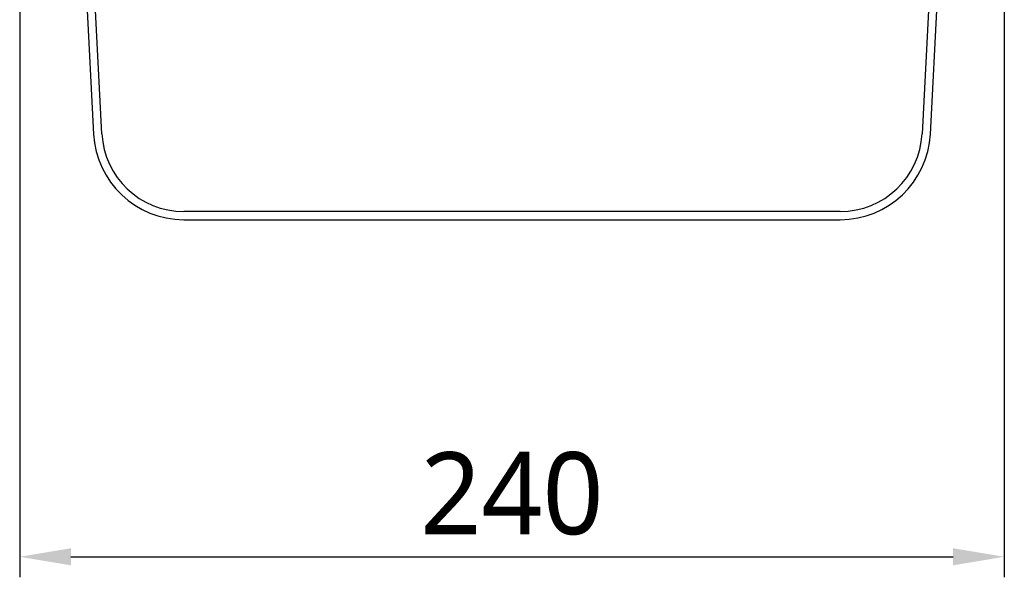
# Model space of a CAD drawing. Header units: millimetres. Extents: x 0 to 3364, y 0 to 2376.
# Tile 45 of 59: x 1360 to 1600, y 842 to 978. Entities that reach past the tile are written whole.
import ezdxf

# ---------------------------------------------------------------- set-up
doc = ezdxf.new("R2010")
doc.units = ezdxf.units.MM
doc.header["$LTSCALE"] = 0.2
doc.styles.add('Rainbow-5.0 Style', font='malgunsl.ttf')
doc.dimstyles.new('Rainbow-5.0 Style', dxfattribs={"dimtxt": 4, "dimasz": 2.5, "dimexe": 1, "dimexo": 1, "dimgap": 1, "dimtad": 1, "dimdsep": 46, "dimtxsty": 'Rainbow-5.0 Style', "dimcen": 0, "dimclrd": 251, "dimclre": 251, "dimclrt": 7, "dimazin": 3, "dimtp": 0.1, "dimtm": 0.1, "dimtfac": 0.61, "dimtmove": 0, "dimatfit": 3, "dimfxl": 1, "dimlwd": -1, "dimlwe": -1, "dimarcsym": 1})

# ---------------------------------------------------------------- blocks, each defined once
blk = doc.blocks.new('A$C27620f15')
for p, q in [((-99.97, 20.95), (-105.64, 129.03)), ((105.62, 128.75), (99.97, 20.95)), ((-107.52, 126.79), (-101.97, 20.85)), ((101.97, 20.85), (107.49, 126.17)), ((80, 2), (-80, 2)), ((-80, 0), (80, 0))]:
    blk.add_line(p, q)
for centre, radius, start, end in [((-80, 22), 22, 183, 270), ((-80, 22), 20, 183, 270), ((80, 22), 20, 270, 357), ((80, 22), 22, 270, 357)]:
    blk.add_arc(centre, radius, start, end)
blk = doc.blocks.new('*D73')
at = {"color": 251, "linetype": 'ByBlock', "transparency": 16777216}
for p, q in [((1359.73, 1019), (1359.73, 841.9)), ((1599.73, 1019.01), (1599.73, 841.9)), ((1372.23, 846.9), (1587.23, 846.9))]:
    blk.add_line(p, q, dxfattribs=at)
at = {"color": 251, "transparency": 16777216}
for points in [[(1372.23, 848.98), (1372.23, 844.81), (1359.73, 846.9)], [(1587.23, 848.98), (1587.23, 844.81), (1599.73, 846.9)]]:
    blk.add_solid(points, dxfattribs=at)
at = {"layer": 'Defpoints', "color": 0, "transparency": 16777216}
for p in [(1359.73, 1024), (1599.73, 1024.01), (1599.73, 846.9)]:
    blk.add_point(p, dxfattribs=at)
at = {"color": 7, "transparency": 16777216, "insert": (1479.73, 862.24), "char_height": 20, "attachment_point": 5, "style": 'Rainbow-5.0 Style'}
blk.add_mtext('240', dxfattribs=at)

msp = doc.modelspace()

# ---------------------------------------------------------------- block references
msp.add_blockref('A$C27620f15', (1479.733, 929.003))

# ---------------------------------------------------------------- dimensions: what is measured, and where the dimension line sits
dim = msp.add_linear_dim(base=(1599.733, 846.896), p1=(1359.733, 1024.003), p2=(1599.733, 1024.009), dimstyle='Rainbow-5.0 Style', override={"dimscale": 5})
dim.commit()
dim.dimension.update_dxf_attribs({"geometry": '*D73', "text_midpoint": (1479.733, 862.242)})

doc.saveas('drawing.dxf')
